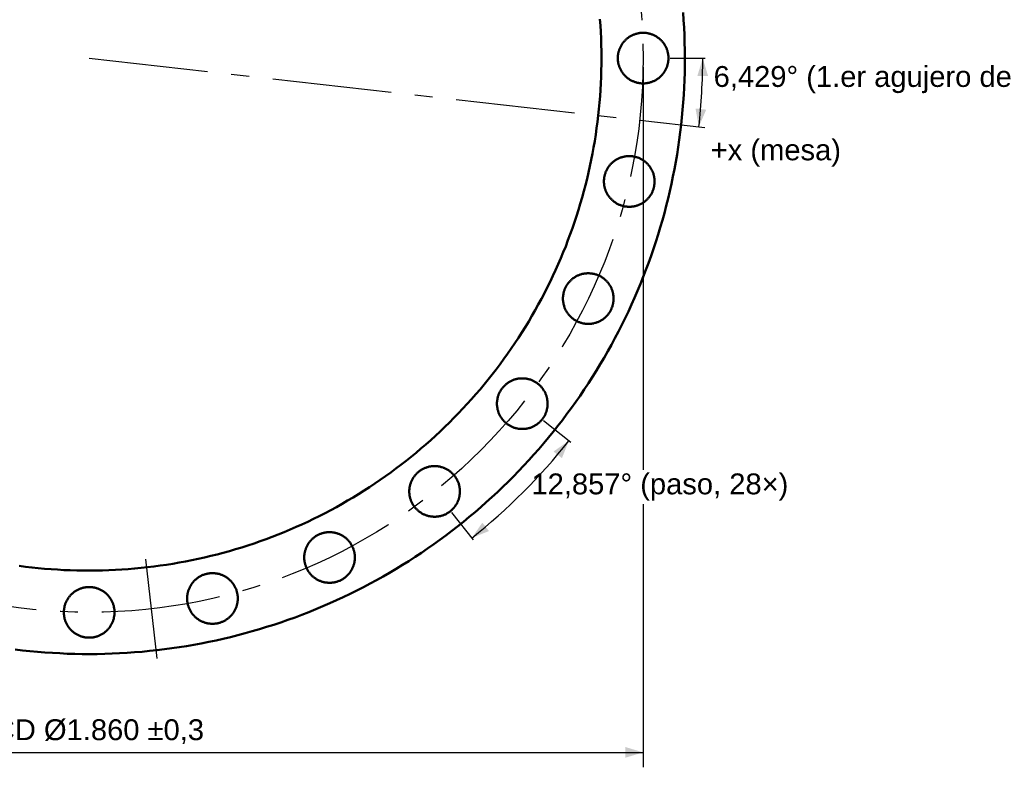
# Model space of a CAD drawing. Header units: millimetres. Extents: x 0 to 841, y 0 to 594.
# Tile 4 of 8: x 172 to 337, y 255 to 381. Entities that reach past the tile are written whole.
import ezdxf
from ezdxf.enums import TextEntityAlignment as Align

# ---------------------------------------------------------------- set-up
doc = ezdxf.new("R2010")
doc.units = ezdxf.units.MM
doc.linetypes.add('EJE', pattern=[31, 20, -4, 3, -4])
doc.linetypes.add('FANTASMA', pattern=[35, 18, -4, 3, -3, 3, -4])
for name, color, linetype, lineweight in [('COTA', 7, 'CONTINUOUS', 25), ('EJE', 7, 'EJE', 25), ('FANT', 7, 'FANTASMA', 25), ('TXT', 7, 'CONTINUOUS', 25), ('VIS', 7, 'CONTINUOUS', 50)]:
    doc.layers.add(name, color=color, linetype=linetype, lineweight=lineweight)
doc.styles.add('STD', font='LiberationSans-Regular.ttf')

msp = doc.modelspace()

# ---------------------------------------------------------------- linework, layer by layer
at = {"layer": 'COTA'}
for p, q in [((281.16, 374.22), (287.01, 374.22)), ((276.61, 372.72), (276.61, 305.13)), ((259.87, 313.4), (264.45, 309.76)), ((276.61, 299.38), (276.61, 255.23)), ((244.43, 297.96), (248.08, 293.38)), ((90.61, 257.73), (276.61, 257.73))]:
    msp.add_line(p, q, dxfattribs=at)
for start, end in [(-6.4286, 0), (308.5714, 321.4286)]:
    msp.add_arc((183.61, 374.22), 103, start, end, dxfattribs=at)
for points in [[(286.61, 374.22), (285.71, 371.22), (287.51, 371.22)], [(285.96, 362.69), (287.19, 365.57), (285.4, 365.77)], [(264.14, 310.01), (261.56, 308.22), (262.97, 307.1)], [(247.83, 293.7), (250.73, 294.86), (249.61, 296.27)], [(276.61, 257.73), (273.61, 258.63), (273.61, 256.83)]]:
    msp.add_solid(points, dxfattribs=at)
at = {"layer": 'EJE'}
msp.add_line((183.61, 374.22), (286.95, 362.58), dxfattribs=at)
msp.add_circle((183.61, 374.22), 93, dxfattribs=at)
at = {"layer": 'FANT'}
msp.add_line((193.08, 290.16), (194.96, 273.46), dxfattribs=at)
at = {"layer": 'VIS'}
for points in [[(282.98, 363.03), (283.11, 364.28), (283.23, 365.53), (283.33, 366.78), (283.41, 368.04), (283.48, 369.29), (283.54, 370.55), (283.58, 371.8), (283.6, 373.06), (283.61, 374.31), (283.6, 375.57), (283.57, 376.83), (283.53, 378.08), (283.48, 379.34), (283.4, 380.59), (283.32, 381.85)], [(269.07, 364.6), (269.18, 365.67), (269.28, 366.75), (269.37, 367.82), (269.44, 368.9), (269.5, 369.98), (269.55, 371.06), (269.58, 372.14), (269.6, 373.22), (269.61, 374.3), (269.6, 375.38), (269.58, 376.46), (269.54, 377.54), (269.49, 378.62), (269.43, 379.7), (269.36, 380.78)], [(280.83, 373.75), (280.81, 373.63), (280.8, 373.51), (280.77, 373.39), (280.75, 373.28), (280.72, 373.16), (280.69, 373.04), (280.65, 372.93), (280.62, 372.81), (280.57, 372.7), (280.53, 372.59), (280.48, 372.48), (280.43, 372.37), (280.38, 372.26), (280.32, 372.16), (280.26, 372.05), (280.2, 371.95), (280.13, 371.85), (280.06, 371.75), (279.99, 371.65), (279.92, 371.56), (279.84, 371.47), (279.76, 371.38), (279.68, 371.29), (279.59, 371.2), (279.51, 371.12), (279.42, 371.04), (279.33, 370.96), (279.23, 370.88), (279.14, 370.81), (279.04, 370.74), (278.94, 370.67), (278.84, 370.61), (278.74, 370.55), (278.63, 370.49), (278.52, 370.43), (278.42, 370.38), (278.31, 370.33), (278.2, 370.28), (278.08, 370.24), (277.97, 370.2), (277.86, 370.16), (277.74, 370.13), (277.62, 370.1), (277.51, 370.07), (277.39, 370.05), (277.27, 370.03), (277.15, 370.01), (277.03, 370), (276.91, 369.99), (276.79, 369.98), (276.67, 369.98), (276.55, 369.98), (276.43, 369.98), (276.31, 369.99), (276.19, 370), (276.07, 370.01), (275.95, 370.03), (275.83, 370.05), (275.72, 370.07), (275.6, 370.1), (275.48, 370.13), (275.37, 370.16), (275.25, 370.2), (275.14, 370.24), (275.03, 370.28), (274.91, 370.33), (274.81, 370.38), (274.7, 370.43), (274.59, 370.48), (274.49, 370.54), (274.38, 370.6), (274.28, 370.67), (274.18, 370.74), (274.08, 370.81), (273.99, 370.88), (273.89, 370.95), (273.8, 371.03), (273.71, 371.11), (273.63, 371.2), (273.54, 371.28), (273.46, 371.37), (273.38, 371.46), (273.3, 371.55), (273.23, 371.65), (273.16, 371.74), (273.09, 371.84), (273.02, 371.94), (272.96, 372.04), (272.9, 372.15), (272.84, 372.25), (272.79, 372.36), (272.74, 372.47), (272.69, 372.58), (272.64, 372.69), (272.6, 372.81), (272.56, 372.92), (272.53, 373.03), (272.49, 373.15), (272.47, 373.27), (272.44, 373.38), (272.42, 373.5), (272.4, 373.62), (272.38, 373.74), (272.37, 373.86), (272.36, 373.98), (272.36, 374.1), (272.36, 374.22), (272.36, 374.34), (272.36, 374.46), (272.37, 374.58), (272.38, 374.7), (272.4, 374.82), (272.42, 374.94), (272.44, 375.06), (272.46, 375.17), (272.49, 375.29), (272.52, 375.41), (272.56, 375.52), (272.6, 375.64), (272.64, 375.75), (272.68, 375.86), (272.73, 375.97), (272.78, 376.08), (272.84, 376.19), (272.89, 376.29), (272.95, 376.4), (273.02, 376.5), (273.08, 376.6), (273.15, 376.7), (273.22, 376.8), (273.3, 376.89), (273.37, 376.98), (273.45, 377.07), (273.54, 377.16), (273.62, 377.25), (273.71, 377.33), (273.8, 377.41), (273.89, 377.49), (273.98, 377.57), (274.08, 377.64), (274.17, 377.71), (274.27, 377.78), (274.37, 377.84), (274.48, 377.9), (274.58, 377.96), (274.69, 378.02), (274.8, 378.07), (274.91, 378.12), (275.02, 378.17), (275.13, 378.21), (275.24, 378.25), (275.36, 378.29), (275.47, 378.32), (275.59, 378.35), (275.71, 378.38), (275.82, 378.4), (275.94, 378.42), (276.06, 378.44), (276.18, 378.45), (276.3, 378.46), (276.42, 378.47), (276.54, 378.47), (276.66, 378.47), (276.78, 378.47), (276.9, 378.46), (277.02, 378.45), (277.14, 378.44), (277.26, 378.42), (277.38, 378.4), (277.5, 378.38), (277.62, 378.35), (277.73, 378.32), (277.85, 378.29), (277.96, 378.25), (278.07, 378.21), (278.19, 378.17), (278.3, 378.12), (278.41, 378.07), (278.52, 378.02), (278.62, 377.97), (278.73, 377.91), (278.83, 377.85), (278.93, 377.78), (279.03, 377.71), (279.13, 377.64), (279.23, 377.57), (279.32, 377.5), (279.41, 377.42), (279.5, 377.34), (279.59, 377.25), (279.67, 377.17), (279.75, 377.08), (279.83, 376.99), (279.91, 376.9), (279.98, 376.8), (280.06, 376.71), (280.13, 376.61), (280.19, 376.51), (280.25, 376.41), (280.31, 376.3), (280.37, 376.2), (280.43, 376.09), (280.48, 375.98), (280.53, 375.87), (280.57, 375.76), (280.61, 375.64), (280.65, 375.53), (280.69, 375.42), (280.72, 375.3), (280.75, 375.18), (280.77, 375.07), (280.79, 374.95), (280.81, 374.83), (280.83, 374.71), (280.84, 374.59), (280.85, 374.47), (280.85, 374.35), (280.86, 374.23), (280.86, 374.11), (280.85, 373.99), (280.84, 373.87), (280.83, 373.75)], [(171.83, 289.03), (172.9, 288.89), (173.98, 288.77), (175.05, 288.65), (176.13, 288.55), (177.21, 288.46), (178.28, 288.39), (179.36, 288.33), (180.44, 288.28), (181.52, 288.25), (182.6, 288.23), (183.68, 288.23), (184.76, 288.23), (185.84, 288.25), (186.93, 288.29), (188, 288.34), (189.08, 288.4), (190.16, 288.48), (191.24, 288.56), (192.31, 288.67), (193.39, 288.78), (194.46, 288.91), (195.53, 289.06), (196.6, 289.21), (197.67, 289.38), (198.73, 289.57), (199.8, 289.76), (200.86, 289.97), (201.91, 290.2), (202.97, 290.43), (204.02, 290.68), (205.07, 290.95), (206.11, 291.22), (207.15, 291.51), (208.19, 291.81), (209.23, 292.13), (210.26, 292.46), (211.28, 292.8), (212.3, 293.15), (213.32, 293.52), (214.33, 293.9), (215.34, 294.29), (216.34, 294.7), (217.34, 295.12), (218.33, 295.55), (219.31, 295.99), (220.29, 296.44), (221.27, 296.91), (222.24, 297.39), (223.2, 297.88), (224.16, 298.38), (225.11, 298.9), (226.05, 299.43), (226.98, 299.97), (227.91, 300.52), (228.84, 301.08), (229.75, 301.65), (230.66, 302.24), (231.56, 302.84), (232.46, 303.45), (233.34, 304.06), (234.22, 304.69), (235.09, 305.34), (235.95, 305.99), (236.8, 306.65), (237.65, 307.33), (238.48, 308.01), (239.31, 308.7), (240.13, 309.41), (240.94, 310.13), (241.74, 310.85), (242.53, 311.59), (243.32, 312.33), (244.09, 313.09), (244.85, 313.85), (245.61, 314.63), (246.35, 315.41), (247.08, 316.2), (247.81, 317.01), (248.52, 317.82), (249.23, 318.64), (249.92, 319.47), (250.6, 320.3), (251.28, 321.15), (251.94, 322), (252.59, 322.87), (253.23, 323.74), (253.86, 324.62), (254.47, 325.5), (255.08, 326.4), (255.68, 327.3), (256.26, 328.21), (256.83, 329.13), (257.39, 330.05), (257.94, 330.98), (258.48, 331.92), (259.01, 332.86), (259.52, 333.81), (260.02, 334.77), (260.51, 335.73), (260.99, 336.7), (261.45, 337.68), (261.91, 338.66), (262.35, 339.65), (262.78, 340.64), (263.19, 341.64), (263.6, 342.64), (263.99, 343.65), (264.36, 344.66), (264.73, 345.68), (265.08, 346.7), (265.42, 347.72), (265.75, 348.75), (266.06, 349.79), (266.36, 350.83), (266.65, 351.87), (266.92, 352.91), (267.19, 353.96), (267.43, 355.01), (267.67, 356.07), (267.89, 357.13), (268.1, 358.19), (268.29, 359.25), (268.47, 360.31), (268.64, 361.38), (268.8, 362.45), (268.94, 363.52), (269.07, 364.6)], [(171.16, 275), (172.41, 274.85), (173.66, 274.72), (174.91, 274.6), (176.16, 274.5), (177.42, 274.42), (178.67, 274.35), (179.93, 274.29), (181.18, 274.25), (182.44, 274.23), (183.7, 274.23), (184.95, 274.23), (186.21, 274.26), (187.47, 274.3), (188.72, 274.36), (189.98, 274.43), (191.23, 274.52), (192.48, 274.62), (193.73, 274.74), (194.98, 274.87), (196.23, 275.02), (197.47, 275.19), (198.72, 275.37), (199.96, 275.57), (201.2, 275.78), (202.43, 276.01), (203.67, 276.26), (204.9, 276.52), (206.12, 276.79), (207.34, 277.08), (208.56, 277.39), (209.78, 277.71), (210.99, 278.05), (212.19, 278.4), (213.4, 278.77), (214.59, 279.15), (215.79, 279.54), (216.97, 279.96), (218.16, 280.38), (219.33, 280.82), (220.5, 281.28), (221.67, 281.75), (222.83, 282.24), (223.98, 282.74), (225.13, 283.25), (226.27, 283.78), (227.4, 284.32), (228.53, 284.88), (229.64, 285.45), (230.76, 286.04), (231.86, 286.64), (232.96, 287.25), (234.05, 287.88), (235.13, 288.52), (236.2, 289.17), (237.27, 289.84), (238.32, 290.52), (239.37, 291.22), (240.41, 291.92), (241.44, 292.64), (242.46, 293.38), (243.47, 294.12), (244.47, 294.88), (245.46, 295.65), (246.45, 296.44), (247.42, 297.23), (248.38, 298.04), (249.33, 298.86), (250.27, 299.69), (251.21, 300.53), (252.13, 301.39), (253.04, 302.26), (253.94, 303.13), (254.82, 304.02), (255.7, 304.92), (256.56, 305.84), (257.42, 306.76), (258.26, 307.69), (259.09, 308.63), (259.91, 309.59), (260.72, 310.55), (261.51, 311.53), (262.29, 312.51), (263.06, 313.5), (263.82, 314.51), (264.56, 315.52), (265.29, 316.54), (266.01, 317.57), (266.72, 318.61), (267.41, 319.66), (268.09, 320.72), (268.75, 321.78), (269.41, 322.86), (270.04, 323.94), (270.67, 325.03), (271.28, 326.13), (271.88, 327.23), (272.46, 328.35), (273.03, 329.47), (273.59, 330.59), (274.13, 331.73), (274.65, 332.87), (275.17, 334.02), (275.66, 335.17), (276.15, 336.33), (276.62, 337.5), (277.07, 338.67), (277.51, 339.84), (277.94, 341.03), (278.35, 342.22), (278.74, 343.41), (279.12, 344.61), (279.48, 345.81), (279.83, 347.02), (280.17, 348.23), (280.49, 349.44), (280.79, 350.66), (281.08, 351.89), (281.35, 353.11), (281.61, 354.34), (281.85, 355.58), (282.08, 356.81), (282.29, 358.05), (282.49, 359.29), (282.67, 360.53), (282.83, 361.78), (282.98, 363.03)], [(278.5, 353.05), (278.48, 352.94), (278.46, 352.82), (278.44, 352.7), (278.42, 352.58), (278.39, 352.46), (278.36, 352.35), (278.32, 352.23), (278.28, 352.12), (278.24, 352.01), (278.2, 351.89), (278.15, 351.78), (278.1, 351.67), (278.04, 351.57), (277.99, 351.46), (277.93, 351.36), (277.86, 351.25), (277.8, 351.15), (277.73, 351.06), (277.66, 350.96), (277.58, 350.86), (277.51, 350.77), (277.43, 350.68), (277.35, 350.59), (277.26, 350.51), (277.18, 350.42), (277.09, 350.34), (276.99, 350.26), (276.9, 350.19), (276.81, 350.12), (276.71, 350.05), (276.61, 349.98), (276.51, 349.91), (276.4, 349.85), (276.3, 349.79), (276.19, 349.74), (276.08, 349.68), (275.97, 349.64), (275.86, 349.59), (275.75, 349.55), (275.64, 349.51), (275.52, 349.47), (275.41, 349.43), (275.29, 349.4), (275.17, 349.38), (275.06, 349.35), (274.94, 349.33), (274.82, 349.32), (274.7, 349.3), (274.58, 349.29), (274.46, 349.28), (274.34, 349.28), (274.22, 349.28), (274.1, 349.28), (273.98, 349.29), (273.86, 349.3), (273.74, 349.31), (273.62, 349.33), (273.5, 349.35), (273.38, 349.38), (273.27, 349.4), (273.15, 349.43), (273.03, 349.47), (272.92, 349.5), (272.81, 349.54), (272.69, 349.59), (272.58, 349.63), (272.47, 349.68), (272.37, 349.73), (272.26, 349.79), (272.15, 349.85), (272.05, 349.91), (271.95, 349.97), (271.85, 350.04), (271.75, 350.11), (271.66, 350.18), (271.56, 350.26), (271.47, 350.34), (271.38, 350.42), (271.29, 350.5), (271.21, 350.59), (271.13, 350.67), (271.05, 350.76), (270.97, 350.86), (270.9, 350.95), (270.82, 351.05), (270.76, 351.15), (270.69, 351.25), (270.63, 351.35), (270.57, 351.45), (270.51, 351.56), (270.46, 351.67), (270.4, 351.78), (270.36, 351.89), (270.31, 352), (270.27, 352.11), (270.23, 352.22), (270.2, 352.34), (270.16, 352.46), (270.13, 352.57), (270.11, 352.69), (270.09, 352.81), (270.07, 352.93), (270.05, 353.05), (270.04, 353.17), (270.03, 353.29), (270.03, 353.41), (270.02, 353.53), (270.03, 353.65), (270.03, 353.77), (270.04, 353.89), (270.05, 354.01), (270.07, 354.13), (270.09, 354.24), (270.11, 354.36), (270.13, 354.48), (270.16, 354.6), (270.19, 354.71), (270.23, 354.83), (270.27, 354.94), (270.31, 355.06), (270.35, 355.17), (270.4, 355.28), (270.45, 355.39), (270.51, 355.49), (270.56, 355.6), (270.62, 355.7), (270.69, 355.81), (270.75, 355.91), (270.82, 356.01), (270.89, 356.1), (270.97, 356.2), (271.04, 356.29), (271.12, 356.38), (271.2, 356.47), (271.29, 356.55), (271.37, 356.64), (271.46, 356.72), (271.56, 356.8), (271.65, 356.87), (271.74, 356.94), (271.84, 357.02), (271.94, 357.08), (272.04, 357.15), (272.15, 357.21), (272.25, 357.27), (272.36, 357.32), (272.47, 357.38), (272.58, 357.43), (272.69, 357.47), (272.8, 357.52), (272.91, 357.56), (273.03, 357.59), (273.14, 357.63), (273.26, 357.66), (273.38, 357.68), (273.49, 357.71), (273.61, 357.73), (273.73, 357.75), (273.85, 357.76), (273.97, 357.77), (274.09, 357.78), (274.21, 357.78), (274.33, 357.78), (274.45, 357.78), (274.57, 357.77), (274.69, 357.76), (274.81, 357.75), (274.93, 357.73), (275.05, 357.71), (275.17, 357.69), (275.28, 357.66), (275.4, 357.63), (275.52, 357.6), (275.63, 357.56), (275.74, 357.52), (275.86, 357.48), (275.97, 357.43), (276.08, 357.38), (276.18, 357.33), (276.29, 357.27), (276.4, 357.21), (276.5, 357.15), (276.6, 357.09), (276.7, 357.02), (276.8, 356.95), (276.89, 356.88), (276.99, 356.8), (277.08, 356.72), (277.17, 356.64), (277.26, 356.56), (277.34, 356.47), (277.42, 356.39), (277.5, 356.3), (277.58, 356.2), (277.65, 356.11), (277.72, 356.01), (277.79, 355.91), (277.86, 355.81), (277.92, 355.71), (277.98, 355.61), (278.04, 355.5), (278.09, 355.39), (278.15, 355.29), (278.19, 355.17), (278.24, 355.06), (278.28, 354.95), (278.32, 354.84), (278.35, 354.72), (278.39, 354.61), (278.42, 354.49), (278.44, 354.37), (278.46, 354.25), (278.48, 354.13), (278.5, 354.01), (278.51, 353.9), (278.52, 353.78), (278.52, 353.66), (278.52, 353.53), (278.52, 353.41), (278.52, 353.29), (278.51, 353.17), (278.5, 353.05)], [(271.62, 333.4), (271.6, 333.28), (271.59, 333.16), (271.56, 333.04), (271.54, 332.92), (271.51, 332.81), (271.48, 332.69), (271.44, 332.58), (271.41, 332.46), (271.36, 332.35), (271.32, 332.24), (271.27, 332.13), (271.22, 332.02), (271.17, 331.91), (271.11, 331.8), (271.05, 331.7), (270.99, 331.6), (270.92, 331.5), (270.85, 331.4), (270.78, 331.3), (270.71, 331.21), (270.63, 331.11), (270.55, 331.02), (270.47, 330.94), (270.38, 330.85), (270.3, 330.77), (270.21, 330.69), (270.12, 330.61), (270.02, 330.53), (269.93, 330.46), (269.83, 330.39), (269.73, 330.32), (269.63, 330.26), (269.53, 330.2), (269.42, 330.14), (269.31, 330.08), (269.21, 330.03), (269.1, 329.98), (268.99, 329.93), (268.87, 329.89), (268.76, 329.85), (268.65, 329.81), (268.53, 329.78), (268.41, 329.75), (268.3, 329.72), (268.18, 329.7), (268.06, 329.68), (267.94, 329.66), (267.82, 329.65), (267.7, 329.63), (267.58, 329.63), (267.46, 329.62), (267.34, 329.62), (267.22, 329.63), (267.1, 329.63), (266.98, 329.64), (266.86, 329.66), (266.74, 329.67), (266.62, 329.69), (266.51, 329.72), (266.39, 329.75), (266.27, 329.78), (266.16, 329.81), (266.04, 329.85), (265.93, 329.89), (265.82, 329.93), (265.71, 329.97), (265.6, 330.02), (265.49, 330.08), (265.38, 330.13), (265.28, 330.19), (265.17, 330.25), (265.07, 330.32), (264.97, 330.38), (264.87, 330.45), (264.78, 330.53), (264.68, 330.6), (264.59, 330.68), (264.5, 330.76), (264.42, 330.84), (264.33, 330.93), (264.25, 331.02), (264.17, 331.11), (264.09, 331.2), (264.02, 331.3), (263.95, 331.39), (263.88, 331.49), (263.81, 331.59), (263.75, 331.69), (263.69, 331.8), (263.63, 331.9), (263.58, 332.01), (263.53, 332.12), (263.48, 332.23), (263.43, 332.34), (263.39, 332.45), (263.35, 332.57), (263.32, 332.68), (263.28, 332.8), (263.26, 332.92), (263.23, 333.03), (263.21, 333.15), (263.19, 333.27), (263.17, 333.39), (263.16, 333.51), (263.15, 333.63), (263.15, 333.75), (263.15, 333.87), (263.15, 333.99), (263.15, 334.11), (263.16, 334.23), (263.17, 334.35), (263.19, 334.47), (263.21, 334.59), (263.23, 334.71), (263.25, 334.82), (263.28, 334.94), (263.31, 335.06), (263.35, 335.17), (263.39, 335.29), (263.43, 335.4), (263.47, 335.51), (263.52, 335.62), (263.57, 335.73), (263.63, 335.84), (263.68, 335.94), (263.74, 336.05), (263.81, 336.15), (263.87, 336.25), (263.94, 336.35), (264.01, 336.45), (264.09, 336.54), (264.16, 336.63), (264.24, 336.72), (264.33, 336.81), (264.41, 336.9), (264.5, 336.98), (264.59, 337.06), (264.68, 337.14), (264.77, 337.22), (264.87, 337.29), (264.96, 337.36), (265.06, 337.43), (265.16, 337.49), (265.27, 337.55), (265.37, 337.61), (265.48, 337.67), (265.59, 337.72), (265.7, 337.77), (265.81, 337.82), (265.92, 337.86), (266.03, 337.9), (266.15, 337.94), (266.26, 337.97), (266.38, 338), (266.5, 338.03), (266.62, 338.05), (266.73, 338.07), (266.85, 338.09), (266.97, 338.1), (267.09, 338.11), (267.21, 338.12), (267.33, 338.12), (267.45, 338.12), (267.57, 338.12), (267.69, 338.11), (267.81, 338.1), (267.93, 338.09), (268.05, 338.07), (268.17, 338.05), (268.29, 338.03), (268.41, 338), (268.52, 337.97), (268.64, 337.94), (268.75, 337.9), (268.87, 337.86), (268.98, 337.82), (269.09, 337.77), (269.2, 337.72), (269.31, 337.67), (269.41, 337.62), (269.52, 337.56), (269.62, 337.5), (269.72, 337.43), (269.82, 337.36), (269.92, 337.29), (270.02, 337.22), (270.11, 337.15), (270.2, 337.07), (270.29, 336.99), (270.38, 336.9), (270.46, 336.82), (270.54, 336.73), (270.62, 336.64), (270.7, 336.55), (270.77, 336.45), (270.85, 336.36), (270.92, 336.26), (270.98, 336.16), (271.04, 336.05), (271.1, 335.95), (271.16, 335.84), (271.22, 335.74), (271.27, 335.63), (271.32, 335.52), (271.36, 335.41), (271.4, 335.29), (271.44, 335.18), (271.48, 335.06), (271.51, 334.95), (271.54, 334.83), (271.56, 334.71), (271.58, 334.6), (271.6, 334.48), (271.62, 334.36), (271.63, 334.24), (271.64, 334.12), (271.64, 334), (271.65, 333.88), (271.65, 333.76), (271.64, 333.64), (271.63, 333.52), (271.62, 333.4)], [(260.54, 315.76), (260.53, 315.65), (260.51, 315.53), (260.48, 315.41), (260.46, 315.29), (260.43, 315.17), (260.4, 315.06), (260.36, 314.94), (260.33, 314.83), (260.28, 314.72), (260.24, 314.6), (260.19, 314.49), (260.14, 314.38), (260.09, 314.28), (260.03, 314.17), (259.97, 314.07), (259.91, 313.96), (259.84, 313.86), (259.77, 313.77), (259.7, 313.67), (259.63, 313.57), (259.55, 313.48), (259.47, 313.39), (259.39, 313.3), (259.3, 313.22), (259.22, 313.13), (259.13, 313.05), (259.04, 312.97), (258.94, 312.9), (258.85, 312.83), (258.75, 312.76), (258.65, 312.69), (258.55, 312.62), (258.45, 312.56), (258.34, 312.5), (258.23, 312.45), (258.13, 312.39), (258.02, 312.35), (257.91, 312.3), (257.79, 312.26), (257.68, 312.21), (257.57, 312.18), (257.45, 312.14), (257.33, 312.11), (257.22, 312.09), (257.1, 312.06), (256.98, 312.04), (256.86, 312.03), (256.74, 312.01), (256.62, 312), (256.5, 311.99), (256.38, 311.99), (256.26, 311.99), (256.14, 311.99), (256.02, 312), (255.9, 312.01), (255.78, 312.02), (255.66, 312.04), (255.54, 312.06), (255.43, 312.08), (255.31, 312.11), (255.19, 312.14), (255.08, 312.18), (254.96, 312.21), (254.85, 312.25), (254.74, 312.3), (254.63, 312.34), (254.52, 312.39), (254.41, 312.44), (254.3, 312.5), (254.2, 312.56), (254.09, 312.62), (253.99, 312.68), (253.89, 312.75), (253.79, 312.82), (253.7, 312.89), (253.6, 312.97), (253.51, 313.05), (253.42, 313.13), (253.34, 313.21), (253.25, 313.3), (253.17, 313.38), (253.09, 313.47), (253.01, 313.57), (252.94, 313.66), (252.87, 313.76), (252.8, 313.86), (252.73, 313.96), (252.67, 314.06), (252.61, 314.16), (252.55, 314.27), (252.5, 314.38), (252.45, 314.49), (252.4, 314.6), (252.35, 314.71), (252.31, 314.82), (252.27, 314.93), (252.24, 315.05), (252.21, 315.17), (252.18, 315.28), (252.15, 315.4), (252.13, 315.52), (252.11, 315.64), (252.09, 315.76), (252.08, 315.88), (252.07, 316), (252.07, 316.12), (252.07, 316.24), (252.07, 316.36), (252.07, 316.48), (252.08, 316.6), (252.09, 316.72), (252.11, 316.84), (252.13, 316.95), (252.15, 317.07), (252.17, 317.19), (252.2, 317.31), (252.23, 317.42), (252.27, 317.54), (252.31, 317.65), (252.35, 317.77), (252.39, 317.88), (252.44, 317.99), (252.49, 318.1), (252.55, 318.2), (252.6, 318.31), (252.66, 318.41), (252.73, 318.52), (252.79, 318.62), (252.86, 318.72), (252.93, 318.81), (253.01, 318.91), (253.08, 319), (253.16, 319.09), (253.25, 319.18), (253.33, 319.26), (253.42, 319.35), (253.51, 319.43), (253.6, 319.51), (253.69, 319.58), (253.79, 319.65), (253.88, 319.73), (253.98, 319.79), (254.08, 319.86), (254.19, 319.92), (254.29, 319.98), (254.4, 320.03), (254.51, 320.09), (254.62, 320.14), (254.73, 320.18), (254.84, 320.23), (254.95, 320.27), (255.07, 320.3), (255.18, 320.34), (255.3, 320.37), (255.42, 320.39), (255.54, 320.42), (255.65, 320.44), (255.77, 320.46), (255.89, 320.47), (256.01, 320.48), (256.13, 320.49), (256.25, 320.49), (256.37, 320.49), (256.49, 320.49), (256.61, 320.48), (256.73, 320.47), (256.85, 320.46), (256.97, 320.44), (257.09, 320.42), (257.21, 320.4), (257.33, 320.37), (257.44, 320.34), (257.56, 320.31), (257.67, 320.27), (257.79, 320.23), (257.9, 320.19), (258.01, 320.14), (258.12, 320.09), (258.23, 320.04), (258.33, 319.98), (258.44, 319.92), (258.54, 319.86), (258.64, 319.8), (258.74, 319.73), (258.84, 319.66), (258.94, 319.59), (259.03, 319.51), (259.12, 319.43), (259.21, 319.35), (259.3, 319.27), (259.38, 319.18), (259.46, 319.1), (259.54, 319.01), (259.62, 318.91), (259.7, 318.82), (259.77, 318.72), (259.84, 318.62), (259.9, 318.52), (259.96, 318.42), (260.03, 318.32), (260.08, 318.21), (260.14, 318.1), (260.19, 317.99), (260.24, 317.88), (260.28, 317.77), (260.32, 317.66), (260.36, 317.55), (260.4, 317.43), (260.43, 317.32), (260.46, 317.2), (260.48, 317.08), (260.51, 316.96), (260.52, 316.84), (260.54, 316.72), (260.55, 316.61), (260.56, 316.49), (260.57, 316.37), (260.57, 316.24), (260.57, 316.12), (260.56, 316), (260.55, 315.88), (260.54, 315.76)], [(245.81, 301.04), (245.8, 300.92), (245.78, 300.8), (245.76, 300.68), (245.73, 300.56), (245.71, 300.45), (245.67, 300.33), (245.64, 300.22), (245.6, 300.1), (245.56, 299.99), (245.51, 299.88), (245.47, 299.77), (245.41, 299.66), (245.36, 299.55), (245.3, 299.45), (245.24, 299.34), (245.18, 299.24), (245.11, 299.14), (245.05, 299.04), (244.97, 298.94), (244.9, 298.85), (244.82, 298.76), (244.74, 298.67), (244.66, 298.58), (244.58, 298.49), (244.49, 298.41), (244.4, 298.33), (244.31, 298.25), (244.22, 298.17), (244.12, 298.1), (244.02, 298.03), (243.92, 297.96), (243.82, 297.9), (243.72, 297.84), (243.61, 297.78), (243.51, 297.72), (243.4, 297.67), (243.29, 297.62), (243.18, 297.57), (243.07, 297.53), (242.95, 297.49), (242.84, 297.45), (242.72, 297.42), (242.61, 297.39), (242.49, 297.36), (242.37, 297.34), (242.25, 297.32), (242.14, 297.3), (242.02, 297.29), (241.9, 297.28), (241.78, 297.27), (241.66, 297.27), (241.54, 297.27), (241.42, 297.27), (241.29, 297.28), (241.18, 297.29), (241.06, 297.3), (240.94, 297.32), (240.82, 297.34), (240.7, 297.36), (240.58, 297.39), (240.47, 297.42), (240.35, 297.45), (240.24, 297.49), (240.12, 297.53), (240.01, 297.57), (239.9, 297.62), (239.79, 297.67), (239.68, 297.72), (239.57, 297.77), (239.47, 297.83), (239.37, 297.89), (239.26, 297.96), (239.17, 298.03), (239.07, 298.1), (238.97, 298.17), (238.88, 298.24), (238.79, 298.32), (238.7, 298.4), (238.61, 298.49), (238.53, 298.57), (238.44, 298.66), (238.36, 298.75), (238.29, 298.84), (238.21, 298.94), (238.14, 299.03), (238.07, 299.13), (238.01, 299.23), (237.94, 299.33), (237.88, 299.44), (237.83, 299.54), (237.77, 299.65), (237.72, 299.76), (237.67, 299.87), (237.63, 299.98), (237.59, 300.09), (237.55, 300.21), (237.51, 300.32), (237.48, 300.44), (237.45, 300.56), (237.43, 300.67), (237.4, 300.79), (237.38, 300.91), (237.37, 301.03), (237.36, 301.15), (237.35, 301.27), (237.34, 301.39), (237.34, 301.51), (237.34, 301.63), (237.35, 301.75), (237.36, 301.87), (237.37, 301.99), (237.38, 302.11), (237.4, 302.23), (237.42, 302.35), (237.45, 302.46), (237.48, 302.58), (237.51, 302.7), (237.54, 302.81), (237.58, 302.93), (237.62, 303.04), (237.67, 303.15), (237.72, 303.26), (237.77, 303.37), (237.82, 303.48), (237.88, 303.58), (237.94, 303.69), (238, 303.79), (238.07, 303.89), (238.14, 303.99), (238.21, 304.09), (238.28, 304.18), (238.36, 304.27), (238.44, 304.36), (238.52, 304.45), (238.6, 304.54), (238.69, 304.62), (238.78, 304.7), (238.87, 304.78), (238.96, 304.86), (239.06, 304.93), (239.16, 305), (239.26, 305.07), (239.36, 305.13), (239.46, 305.19), (239.57, 305.25), (239.67, 305.31), (239.78, 305.36), (239.89, 305.41), (240, 305.46), (240.11, 305.5), (240.23, 305.54), (240.34, 305.58), (240.46, 305.61), (240.57, 305.64), (240.69, 305.67), (240.81, 305.69), (240.93, 305.71), (241.05, 305.73), (241.17, 305.74), (241.29, 305.75), (241.41, 305.76), (241.53, 305.76), (241.65, 305.76), (241.77, 305.76), (241.89, 305.75), (242.01, 305.74), (242.13, 305.73), (242.25, 305.71), (242.36, 305.69), (242.48, 305.67), (242.6, 305.64), (242.72, 305.61), (242.83, 305.58), (242.95, 305.54), (243.06, 305.5), (243.17, 305.46), (243.28, 305.41), (243.39, 305.36), (243.5, 305.31), (243.61, 305.26), (243.71, 305.2), (243.82, 305.14), (243.92, 305.07), (244.02, 305), (244.11, 304.93), (244.21, 304.86), (244.3, 304.79), (244.4, 304.71), (244.49, 304.63), (244.57, 304.54), (244.66, 304.46), (244.74, 304.37), (244.82, 304.28), (244.9, 304.19), (244.97, 304.09), (245.04, 304), (245.11, 303.9), (245.18, 303.8), (245.24, 303.7), (245.3, 303.59), (245.36, 303.49), (245.41, 303.38), (245.46, 303.27), (245.51, 303.16), (245.56, 303.05), (245.6, 302.93), (245.64, 302.82), (245.67, 302.71), (245.7, 302.59), (245.73, 302.47), (245.76, 302.36), (245.78, 302.24), (245.8, 302.12), (245.81, 302), (245.83, 301.88), (245.83, 301.76), (245.84, 301.64), (245.84, 301.52), (245.84, 301.4), (245.83, 301.28), (245.83, 301.16), (245.81, 301.04)], [(228.18, 289.96), (228.17, 289.84), (228.15, 289.72), (228.13, 289.6), (228.1, 289.48), (228.07, 289.37), (228.04, 289.25), (228, 289.14), (227.97, 289.02), (227.92, 288.91), (227.88, 288.8), (227.83, 288.69), (227.78, 288.58), (227.73, 288.47), (227.67, 288.37), (227.61, 288.26), (227.55, 288.16), (227.48, 288.06), (227.41, 287.96), (227.34, 287.86), (227.27, 287.77), (227.19, 287.68), (227.11, 287.59), (227.03, 287.5), (226.94, 287.41), (226.86, 287.33), (226.77, 287.25), (226.68, 287.17), (226.58, 287.09), (226.49, 287.02), (226.39, 286.95), (226.29, 286.88), (226.19, 286.82), (226.09, 286.76), (225.98, 286.7), (225.87, 286.64), (225.77, 286.59), (225.66, 286.54), (225.55, 286.49), (225.43, 286.45), (225.32, 286.41), (225.21, 286.37), (225.09, 286.34), (224.97, 286.31), (224.86, 286.28), (224.74, 286.26), (224.62, 286.24), (224.5, 286.22), (224.38, 286.21), (224.26, 286.2), (224.14, 286.19), (224.02, 286.19), (223.9, 286.19), (223.78, 286.19), (223.66, 286.2), (223.54, 286.21), (223.42, 286.22), (223.3, 286.24), (223.18, 286.26), (223.07, 286.28), (222.95, 286.31), (222.83, 286.34), (222.72, 286.37), (222.6, 286.41), (222.49, 286.45), (222.38, 286.49), (222.27, 286.54), (222.16, 286.59), (222.05, 286.64), (221.94, 286.69), (221.84, 286.75), (221.73, 286.81), (221.63, 286.88), (221.53, 286.95), (221.43, 287.02), (221.34, 287.09), (221.24, 287.16), (221.15, 287.24), (221.06, 287.32), (220.98, 287.41), (220.89, 287.49), (220.81, 287.58), (220.73, 287.67), (220.65, 287.76), (220.58, 287.86), (220.51, 287.95), (220.44, 288.05), (220.37, 288.15), (220.31, 288.25), (220.25, 288.36), (220.19, 288.46), (220.14, 288.57), (220.09, 288.68), (220.04, 288.79), (219.99, 288.9), (219.95, 289.02), (219.91, 289.13), (219.88, 289.24), (219.85, 289.36), (219.82, 289.48), (219.79, 289.59), (219.77, 289.71), (219.75, 289.83), (219.74, 289.95), (219.72, 290.07), (219.71, 290.19), (219.71, 290.31), (219.71, 290.43), (219.71, 290.55), (219.71, 290.67), (219.72, 290.79), (219.73, 290.91), (219.75, 291.03), (219.77, 291.15), (219.79, 291.27), (219.82, 291.38), (219.84, 291.5), (219.88, 291.62), (219.91, 291.73), (219.95, 291.85), (219.99, 291.96), (220.04, 292.07), (220.08, 292.18), (220.13, 292.29), (220.19, 292.4), (220.25, 292.5), (220.31, 292.61), (220.37, 292.71), (220.43, 292.81), (220.5, 292.91), (220.57, 293.01), (220.65, 293.1), (220.73, 293.19), (220.8, 293.28), (220.89, 293.37), (220.97, 293.46), (221.06, 293.54), (221.15, 293.62), (221.24, 293.7), (221.33, 293.78), (221.43, 293.85), (221.52, 293.92), (221.62, 293.99), (221.73, 294.05), (221.83, 294.11), (221.93, 294.17), (222.04, 294.23), (222.15, 294.28), (222.26, 294.33), (222.37, 294.38), (222.48, 294.42), (222.59, 294.46), (222.71, 294.5), (222.82, 294.53), (222.94, 294.56), (223.06, 294.59), (223.18, 294.61), (223.29, 294.63), (223.41, 294.65), (223.53, 294.66), (223.65, 294.67), (223.77, 294.68), (223.89, 294.68), (224.01, 294.68), (224.13, 294.68), (224.25, 294.67), (224.37, 294.66), (224.49, 294.65), (224.61, 294.63), (224.73, 294.61), (224.85, 294.59), (224.97, 294.56), (225.08, 294.53), (225.2, 294.5), (225.31, 294.46), (225.43, 294.42), (225.54, 294.38), (225.65, 294.33), (225.76, 294.28), (225.87, 294.23), (225.97, 294.18), (226.08, 294.12), (226.18, 294.06), (226.28, 293.99), (226.38, 293.92), (226.48, 293.85), (226.58, 293.78), (226.67, 293.71), (226.76, 293.63), (226.85, 293.55), (226.94, 293.46), (227.02, 293.38), (227.11, 293.29), (227.18, 293.2), (227.26, 293.11), (227.34, 293.01), (227.41, 292.92), (227.48, 292.82), (227.54, 292.72), (227.61, 292.62), (227.67, 292.51), (227.72, 292.41), (227.78, 292.3), (227.83, 292.19), (227.88, 292.08), (227.92, 291.97), (227.96, 291.85), (228, 291.74), (228.04, 291.63), (228.07, 291.51), (228.1, 291.39), (228.12, 291.28), (228.15, 291.16), (228.16, 291.04), (228.18, 290.92), (228.19, 290.8), (228.2, 290.68), (228.21, 290.56), (228.21, 290.44), (228.21, 290.32), (228.2, 290.2), (228.19, 290.08), (228.18, 289.96)], [(208.52, 283.08), (208.51, 282.96), (208.49, 282.84), (208.47, 282.72), (208.44, 282.61), (208.41, 282.49), (208.38, 282.37), (208.35, 282.26), (208.31, 282.14), (208.27, 282.03), (208.22, 281.92), (208.18, 281.81), (208.12, 281.7), (208.07, 281.59), (208.01, 281.49), (207.95, 281.38), (207.89, 281.28), (207.82, 281.18), (207.76, 281.08), (207.68, 280.98), (207.61, 280.89), (207.53, 280.8), (207.45, 280.71), (207.37, 280.62), (207.29, 280.53), (207.2, 280.45), (207.11, 280.37), (207.02, 280.29), (206.93, 280.22), (206.83, 280.14), (206.73, 280.07), (206.63, 280), (206.53, 279.94), (206.43, 279.88), (206.32, 279.82), (206.22, 279.76), (206.11, 279.71), (206, 279.66), (205.89, 279.61), (205.78, 279.57), (205.66, 279.53), (205.55, 279.49), (205.43, 279.46), (205.32, 279.43), (205.2, 279.4), (205.08, 279.38), (204.96, 279.36), (204.85, 279.34), (204.73, 279.33), (204.61, 279.32), (204.49, 279.31), (204.37, 279.31), (204.25, 279.31), (204.12, 279.31), (204, 279.32), (203.89, 279.33), (203.77, 279.34), (203.65, 279.36), (203.53, 279.38), (203.41, 279.4), (203.29, 279.43), (203.18, 279.46), (203.06, 279.49), (202.95, 279.53), (202.83, 279.57), (202.72, 279.61), (202.61, 279.66), (202.5, 279.71), (202.39, 279.76), (202.28, 279.82), (202.18, 279.87), (202.08, 279.94), (201.97, 280), (201.88, 280.07), (201.78, 280.14), (201.68, 280.21), (201.59, 280.29), (201.5, 280.36), (201.41, 280.44), (201.32, 280.53), (201.24, 280.61), (201.15, 280.7), (201.07, 280.79), (201, 280.88), (200.92, 280.98), (200.85, 281.07), (200.78, 281.17), (200.72, 281.27), (200.65, 281.38), (200.59, 281.48), (200.54, 281.59), (200.48, 281.69), (200.43, 281.8), (200.38, 281.91), (200.34, 282.02), (200.3, 282.14), (200.26, 282.25), (200.22, 282.37), (200.19, 282.48), (200.16, 282.6), (200.14, 282.72), (200.11, 282.83), (200.09, 282.95), (200.08, 283.07), (200.07, 283.19), (200.06, 283.31), (200.05, 283.43), (200.05, 283.55), (200.05, 283.67), (200.06, 283.79), (200.07, 283.91), (200.08, 284.03), (200.09, 284.15), (200.11, 284.27), (200.13, 284.39), (200.16, 284.51), (200.19, 284.62), (200.22, 284.74), (200.25, 284.85), (200.29, 284.97), (200.33, 285.08), (200.38, 285.19), (200.43, 285.3), (200.48, 285.41), (200.53, 285.52), (200.59, 285.63), (200.65, 285.73), (200.71, 285.83), (200.78, 285.93), (200.85, 286.03), (200.92, 286.13), (200.99, 286.22), (201.07, 286.32), (201.15, 286.41), (201.23, 286.49), (201.31, 286.58), (201.4, 286.66), (201.49, 286.74), (201.58, 286.82), (201.67, 286.9), (201.77, 286.97), (201.87, 287.04), (201.97, 287.11), (202.07, 287.17), (202.17, 287.24), (202.28, 287.29), (202.38, 287.35), (202.49, 287.4), (202.6, 287.45), (202.71, 287.5), (202.82, 287.54), (202.94, 287.58), (203.05, 287.62), (203.17, 287.65), (203.28, 287.68), (203.4, 287.71), (203.52, 287.73), (203.64, 287.75), (203.76, 287.77), (203.88, 287.79), (204, 287.8), (204.12, 287.8), (204.24, 287.81), (204.36, 287.81), (204.48, 287.8), (204.6, 287.8), (204.72, 287.79), (204.84, 287.77), (204.96, 287.76), (205.07, 287.74), (205.19, 287.71), (205.31, 287.69), (205.43, 287.66), (205.54, 287.62), (205.66, 287.58), (205.77, 287.54), (205.88, 287.5), (205.99, 287.46), (206.1, 287.41), (206.21, 287.35), (206.32, 287.3), (206.42, 287.24), (206.53, 287.18), (206.63, 287.11), (206.73, 287.05), (206.82, 286.98), (206.92, 286.9), (207.01, 286.83), (207.11, 286.75), (207.19, 286.67), (207.28, 286.59), (207.37, 286.5), (207.45, 286.41), (207.53, 286.32), (207.61, 286.23), (207.68, 286.14), (207.75, 286.04), (207.82, 285.94), (207.89, 285.84), (207.95, 285.74), (208.01, 285.63), (208.07, 285.53), (208.12, 285.42), (208.17, 285.31), (208.22, 285.2), (208.27, 285.09), (208.31, 284.98), (208.35, 284.86), (208.38, 284.75), (208.41, 284.63), (208.44, 284.51), (208.47, 284.4), (208.49, 284.28), (208.51, 284.16), (208.52, 284.04), (208.54, 283.92), (208.54, 283.8), (208.55, 283.68), (208.55, 283.56), (208.55, 283.44), (208.54, 283.32), (208.54, 283.2), (208.52, 283.08)], [(187.83, 280.75), (187.81, 280.63), (187.8, 280.51), (187.77, 280.39), (187.75, 280.28), (187.72, 280.16), (187.69, 280.04), (187.65, 279.93), (187.62, 279.81), (187.57, 279.7), (187.53, 279.59), (187.48, 279.48), (187.43, 279.37), (187.38, 279.26), (187.32, 279.16), (187.26, 279.05), (187.2, 278.95), (187.13, 278.85), (187.06, 278.75), (186.99, 278.65), (186.92, 278.56), (186.84, 278.47), (186.76, 278.38), (186.68, 278.29), (186.59, 278.2), (186.51, 278.12), (186.42, 278.04), (186.33, 277.96), (186.23, 277.88), (186.14, 277.81), (186.04, 277.74), (185.94, 277.67), (185.84, 277.61), (185.74, 277.55), (185.63, 277.49), (185.52, 277.43), (185.42, 277.38), (185.31, 277.33), (185.2, 277.28), (185.08, 277.24), (184.97, 277.2), (184.86, 277.16), (184.74, 277.13), (184.62, 277.1), (184.51, 277.07), (184.39, 277.05), (184.27, 277.03), (184.15, 277.01), (184.03, 277), (183.91, 276.99), (183.79, 276.98), (183.67, 276.98), (183.55, 276.98), (183.43, 276.98), (183.31, 276.99), (183.19, 277), (183.07, 277.01), (182.95, 277.03), (182.83, 277.05), (182.72, 277.07), (182.6, 277.1), (182.48, 277.13), (182.37, 277.16), (182.25, 277.2), (182.14, 277.24), (182.03, 277.28), (181.91, 277.33), (181.81, 277.38), (181.7, 277.43), (181.59, 277.48), (181.49, 277.54), (181.38, 277.6), (181.28, 277.67), (181.18, 277.74), (181.08, 277.81), (180.99, 277.88), (180.89, 277.95), (180.8, 278.03), (180.71, 278.11), (180.63, 278.2), (180.54, 278.28), (180.46, 278.37), (180.38, 278.46), (180.3, 278.55), (180.23, 278.65), (180.16, 278.74), (180.09, 278.84), (180.02, 278.94), (179.96, 279.04), (179.9, 279.15), (179.84, 279.25), (179.79, 279.36), (179.74, 279.47), (179.69, 279.58), (179.64, 279.69), (179.6, 279.81), (179.56, 279.92), (179.53, 280.03), (179.49, 280.15), (179.47, 280.27), (179.44, 280.38), (179.42, 280.5), (179.4, 280.62), (179.38, 280.74), (179.37, 280.86), (179.36, 280.98), (179.36, 281.1), (179.36, 281.22), (179.36, 281.34), (179.36, 281.46), (179.37, 281.58), (179.38, 281.7), (179.4, 281.82), (179.42, 281.94), (179.44, 282.06), (179.46, 282.17), (179.49, 282.29), (179.52, 282.41), (179.56, 282.52), (179.6, 282.64), (179.64, 282.75), (179.68, 282.86), (179.73, 282.97), (179.78, 283.08), (179.84, 283.19), (179.89, 283.29), (179.95, 283.4), (180.02, 283.5), (180.08, 283.6), (180.15, 283.7), (180.22, 283.8), (180.3, 283.89), (180.37, 283.98), (180.45, 284.07), (180.54, 284.16), (180.62, 284.25), (180.71, 284.33), (180.8, 284.41), (180.89, 284.49), (180.98, 284.57), (181.08, 284.64), (181.17, 284.71), (181.27, 284.78), (181.37, 284.84), (181.48, 284.9), (181.58, 284.96), (181.69, 285.02), (181.8, 285.07), (181.91, 285.12), (182.02, 285.17), (182.13, 285.21), (182.24, 285.25), (182.36, 285.29), (182.47, 285.32), (182.59, 285.35), (182.71, 285.38), (182.82, 285.4), (182.94, 285.42), (183.06, 285.44), (183.18, 285.45), (183.3, 285.46), (183.42, 285.47), (183.54, 285.47), (183.66, 285.47), (183.78, 285.47), (183.9, 285.46), (184.02, 285.45), (184.14, 285.44), (184.26, 285.42), (184.38, 285.4), (184.5, 285.38), (184.62, 285.35), (184.73, 285.32), (184.85, 285.29), (184.96, 285.25), (185.07, 285.21), (185.19, 285.17), (185.3, 285.12), (185.41, 285.07), (185.52, 285.02), (185.62, 284.97), (185.73, 284.91), (185.83, 284.85), (185.93, 284.78), (186.03, 284.71), (186.13, 284.64), (186.23, 284.57), (186.32, 284.5), (186.41, 284.42), (186.5, 284.34), (186.59, 284.25), (186.67, 284.17), (186.75, 284.08), (186.83, 283.99), (186.91, 283.9), (186.98, 283.8), (187.06, 283.71), (187.13, 283.61), (187.19, 283.51), (187.25, 283.41), (187.31, 283.3), (187.37, 283.2), (187.43, 283.09), (187.48, 282.98), (187.53, 282.87), (187.57, 282.76), (187.61, 282.64), (187.65, 282.53), (187.69, 282.42), (187.72, 282.3), (187.75, 282.18), (187.77, 282.07), (187.79, 281.95), (187.81, 281.83), (187.83, 281.71), (187.84, 281.59), (187.85, 281.47), (187.85, 281.35), (187.86, 281.23), (187.86, 281.11), (187.85, 280.99), (187.84, 280.87), (187.83, 280.75)]]:
    msp.add_lwpolyline(points, dxfattribs=at)

# ---------------------------------------------------------------- texts
at = {"layer": 'TXT', "style": 'STD'}
for s, p in [('6,429° (1.er agujero desde +x)', (288.44, 368.34)), ('12,857° (paso, 28×)', (257.85, 299.98))]:
    msp.add_text(s, height=3.5, dxfattribs=at).set_placement(p, align=Align.BOTTOM_LEFT)
msp.add_text('+x (mesa)', height=3.5, dxfattribs=at).set_placement((287.95, 360.58), align=Align.TOP_LEFT)
msp.add_text('PCD Ø1.860 ±0,3', height=3.5, dxfattribs=at).set_placement((183.61, 258.73), align=Align.BOTTOM_CENTER)

doc.saveas('drawing.dxf')
